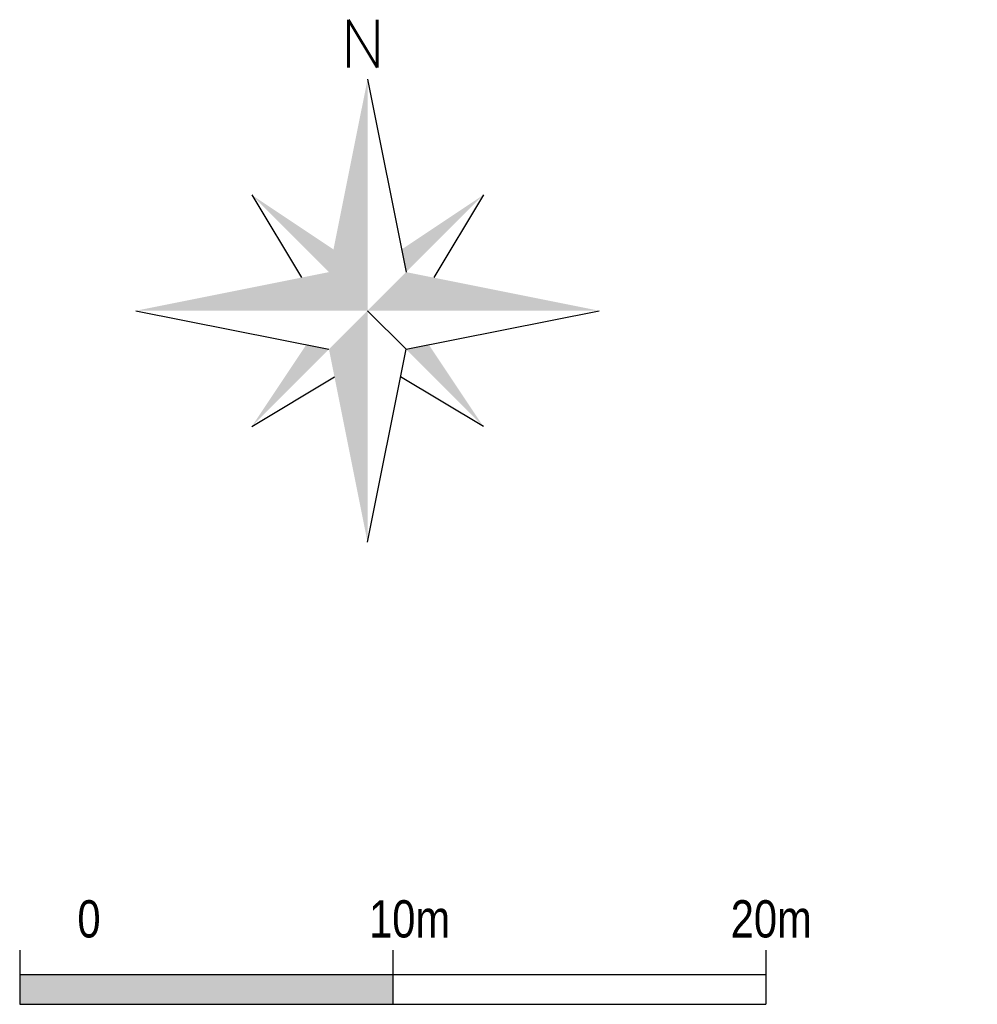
# Model space of a CAD drawing. Header units: metres. Extents: x 1575778 to 1576006, y 2263010 to 2263161.
# Tile 18 of 18: x 1575980 to 1576006, y 2263120 to 2263146. Entities that reach past the tile are written whole.
import ezdxf

# ---------------------------------------------------------------- set-up
doc = ezdxf.new("R2010")
doc.units = ezdxf.units.M
doc.layers.get('0').update_dxf_attribs({"lineweight": 0})
doc.layers.add('00-PRESENTATION', color=7, linetype='Continuous')
doc.styles.add('ARIAL', font='arial.ttf', dxfattribs={"width": 0.8, "height": 1})
doc.styles.add('Romans', font='romans.SHX')

# ---------------------------------------------------------------- blocks, each defined once
blk = doc.blocks.new('Y003')
at = {"color": 0}
for p, q in [((0, 0), (1.034484, -5.17242)), ((-3.103452, -3.103452), (-1.773401, -5.320203)), ((3.103452, -3.103452), (1.773401, -5.320203)), ((-6.206904, -6.206904), (-1.034484, -7.241388)), ((1.034484, -7.241388), (6.206904, -6.206904)), ((-3.103452, -9.310356), (-0.886701, -7.980305)), ((3.103452, -9.310356), (0.886701, -7.980305))]:
    blk.add_line(p, q, dxfattribs=at)
blk.add_lwpolyline([(0, -12.413808), (1.034484, -7.241388), (0, -6.206904)], dxfattribs=at)
for points in [[(0, -6.206904), (0, -6.206904), (0, 0), (-1.034484, -5.17242)], [(-3.103452, -3.103452), (-1.034484, -5.17242), (-0.91278, -4.5639)], [(3.103452, -3.103452), (1.034484, -5.17242), (0.91278, -4.5639)], [(-6.206904, -6.206904), (-1.034484, -5.17242), (0, -6.206904)], [(0, -6.206904), (6.206904, -6.206904), (1.034484, -5.17242)], [(0, -6.206904), (0, -12.413808), (-1.034484, -7.241388)], [(-3.103452, -9.310356), (-1.034484, -7.241388), (-1.643004, -7.119684)], [(3.103452, -9.310356), (1.034484, -7.241388), (1.643004, -7.119684)]]:
    blk.add_solid(points, dxfattribs=at)
at = {"color": 0, "style": 'Romans'}
blk.add_text('N', height=1.279389, dxfattribs=at).set_placement((-0.729171, 0.313815))
blk = doc.blocks.new('ECH-GRAPH-COUPES')
h = blk.add_hatch(color=7)
h.dxf.hatch_style = 1
h.paths.add_polyline_path([(-54.282, 10.584), (-54.282, 8.584), (-29.282, 8.584), (-29.282, 10.584)])
at = {"color": 7, "lineweight": -3}
for p, q in [((-54.282, 12.224), (-54.282, 8.584)), ((-29.282, 12.224), (-29.282, 8.584)), ((-4.282, 12.224), (-4.282, 8.584)), ((-54.282, 10.584), (-4.282, 10.584)), ((-54.282, 8.584), (-4.282, 8.584))]:
    blk.add_line(p, q, dxfattribs=at)
at = {"color": 7, "lineweight": -3, "char_height": 2.5, "attachment_point": 1, "style": 'ARIAL'}
for s, insert in [('\\pi8.51328;0', (-58.929, 15.561)), ('10m', (-30.878, 15.561)), ('\\pi6.57876;20m', (-13.224, 15.561))]:
    blk.add_mtext_dynamic_manual_height_columns(s, width=18.33078, gutter_width=25, heights=[0], dxfattribs=dict(at, insert=insert))

msp = doc.modelspace()

# ---------------------------------------------------------------- block references
at = {"layer": '00-PRESENTATION'}
msp.add_blockref('Y003', (1575989.323, 2263144.798), dxfattribs=at)
at = {"layer": '00-PRESENTATION', "xscale": 0.4, "yscale": 0.4, "zscale": 0.4}
msp.add_blockref('ECH-GRAPH-COUPES', (1576001.713, 2263116.566), dxfattribs=at)

doc.saveas('drawing.dxf')
